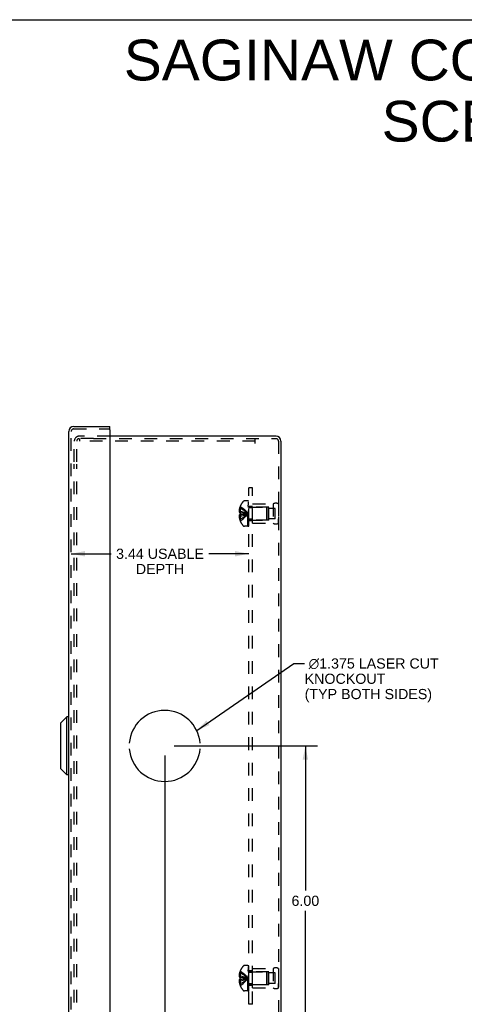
# Model space of a CAD drawing. Header units: inches. Extents: x 0 to 44.7, y 0 to 28.9.
# Tile 15 of 16: x 22.4 to 31, y 9.9 to 28.9. Entities that reach past the tile are written whole.
import ezdxf

# ---------------------------------------------------------------- set-up
doc = ezdxf.new("R2010")
doc.units = ezdxf.units.IN
doc.header["$LTSCALE"] = 2.460526
doc.header["$MEASUREMENT"] = 0
doc.linetypes.add('HIDDEN', pattern=[0.2, 0.1, -0.1])
doc.layers.get('0').update_dxf_attribs({"linetype": 'CONTINUOUS'})
for name, color, linetype in [('DEFAULT_2', 8, 'HIDDEN'), ('DIMENSIONS', 7, 'CONTINUOUS'), ('DOOR_ASSEMBLY', 7, 'CONTINUOUS'), ('OPEN', 7, 'CONTINUOUS'), ('SUBPANEL', 7, 'CONTINUOUS')]:
    doc.layers.add(name, color=color, linetype=linetype)
doc.styles.get("Standard").update_dxf_attribs({"font": 'arial.ttf'})
doc.dimstyles.new('DIMSTYLE_1', dxfattribs={"dimtxt": 0.197368, "dimasz": 0.263158, "dimexe": 0.09, "dimexo": 0.07, "dimgap": 0.0375, "dimtad": 0, "dimtih": 1, "dimtoh": 1, "dimzin": 4, "dimdsep": 46, "dimtxsty": 'Standard', "dimblk": '_FILLED', "dimblk1": '_FILLED', "dimblk2": '_FILLED', "dimcen": 0.09, "dimadec": 3, "dimazin": 1, "dimtfac": 1, "dimtdec": 3, "dimtofl": 0, "dimtmove": 0, "dimatfit": 3, "dimldrblk": '_FILLED', "dimfxl": 0, "dimtolj": 1, "dimtzin": 4, "dimarcsym": 0})
doc.dimstyles.get("Standard").update_dxf_attribs({"dimtxt": 0.223684, "dimasz": 0.263158, "dimexe": 0.09, "dimexo": 0.07, "dimgap": 0.09, "dimtad": 0, "dimtih": 1, "dimtoh": 1, "dimdec": 3, "dimzin": 4, "dimdsep": 46, "dimtxsty": 'Standard', "dimblk": '_FILLED', "dimblk1": '_FILLED', "dimblk2": '_FILLED', "dimcen": 0.09, "dimadec": 3, "dimazin": 1, "dimtp": 0.001, "dimtm": 0.001, "dimtfac": 1, "dimtdec": 3, "dimtofl": 0, "dimtmove": 0, "dimatfit": 3, "dimldrblk": '_FILLED', "dimfxl": 0, "dimtolj": 1, "dimtzin": 4, "dimarcsym": 0})

# ---------------------------------------------------------------- blocks, each defined once
blk = doc.blocks.new('_FILLED')
at = {"color": 0, "linetype": 'ByBlock'}
blk.add_solid([(0, 0), (-1, 0.2), (-1, -0.2)], dxfattribs=at)
blk = doc.blocks.new('*D15')
at = {"layer": 'DIMENSIONS', "color": 2, "linetype": 'Continuous'}
for p, q in [((23.366, 18.602), (24.136, 18.602)), ((26.802, 18.602), (26.032, 18.602))]:
    blk.add_line(p, q, dxfattribs=at)
at = {"layer": 'DIMENSIONS', "color": 2, "linetype": 'Continuous', "xscale": 0.2631578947, "yscale": 0.2631578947, "zscale": 0.2631578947, "rotation": 180}
blk.add_blockref('_FILLED', (23.366, 18.602), dxfattribs=at)
at = {"layer": 'DIMENSIONS', "color": 2, "linetype": 'Continuous', "xscale": 0.2631578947, "yscale": 0.2631578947, "zscale": 0.2631578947}
blk.add_blockref('_FILLED', (26.802, 18.602), dxfattribs=at)
at = {"layer": 'DIMENSIONS', "color": 2, "linetype": 'Continuous', "insert": (25.084, 18.701), "char_height": 0.19737, "width": 1.69854, "attachment_point": 2, "line_spacing_factor": 0.9}
blk.add_mtext('3.44 USABLE\\PDEPTH', dxfattribs=at)
blk = doc.blocks.new('*D20')
at = {"layer": 'DIMENSIONS', "color": 2, "linetype": 'Continuous'}
for p, q in [((25.36, 14.88), (28.134, 14.88)), ((27.898, 14.88), (27.898, 12.078)), ((27.898, 8.88), (27.898, 11.683)), ((27.515, 8.88), (28.134, 8.88))]:
    blk.add_line(p, q, dxfattribs=at)
at = {"layer": 'DIMENSIONS', "color": 2, "linetype": 'Continuous', "xscale": 0.2631578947, "yscale": 0.2631578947, "zscale": 0.2631578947}
for p, rotation in [((27.898, 14.88), 90), ((27.898, 8.88), 270)]:
    blk.add_blockref('_FILLED', p, dxfattribs=dict(at, rotation=rotation))
at = {"layer": 'DIMENSIONS', "color": 2, "linetype": 'Continuous', "insert": (27.898, 11.979), "char_height": 0.1974, "width": 0.53634, "attachment_point": 2, "line_spacing_factor": 0.9}
blk.add_mtext('6.00', dxfattribs=at)
blk = doc.blocks.new('*D21')
at = {"layer": 'DIMENSIONS', "color": 2, "linetype": 'Continuous'}
for p, q in [((25.175, 14.696), (25.175, 8.29)), ((27.425, 8.791), (27.425, 8.29)), ((25.175, 8.527), (25.933, 8.527)), ((27.425, 8.527), (26.667, 8.527))]:
    blk.add_line(p, q, dxfattribs=at)
at = {"layer": 'DIMENSIONS', "color": 2, "linetype": 'Continuous', "xscale": 0.2631578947, "yscale": 0.2631578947, "zscale": 0.2631578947, "rotation": 180}
blk.add_blockref('_FILLED', (25.175, 8.527), dxfattribs=at)
at = {"layer": 'DIMENSIONS', "color": 2, "linetype": 'Continuous', "xscale": 0.2631578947, "yscale": 0.2631578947, "zscale": 0.2631578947}
blk.add_blockref('_FILLED', (27.425, 8.527), dxfattribs=at)
at = {"layer": 'DIMENSIONS', "color": 2, "linetype": 'Continuous', "insert": (26.3, 8.626), "char_height": 0.1974, "width": 0.53634, "attachment_point": 2, "line_spacing_factor": 0.9}
blk.add_mtext('2.25', dxfattribs=at)

msp = doc.modelspace()

# ---------------------------------------------------------------- linework, layer by layer
at = {"color": 7, "linetype": 'Continuous'}
msp.add_line((0, 28.947), (44.737, 28.947), dxfattribs=at)
at = {"color": 3, "linetype": 'Continuous'}
for p, q in [((27.331, 20.88), (24.116, 20.88)), ((27.425, 20.785), (27.425, 8.975))]:
    msp.add_line(p, q, dxfattribs=at)
msp.add_arc((27.331, 20.785), 0.0948, 0, 90, dxfattribs=at)
at = {"layer": 'DEFAULT_2', "color": 8, "linetype": 'HIDDEN'}
for p, q in [((24.116, 20.88), (23.52, 20.88)), ((23.799, 20.832), (23.52, 20.832)), ((23.524, 20.832), (23.524, 20.784)), ((23.799, 20.832), (27.331, 20.832)), ((26.925, 20.737), (26.925, 20.832)), ((23.425, 20.38), (23.425, 20.785)), ((23.473, 20.38), (23.473, 20.785)), ((26.925, 20.784), (23.524, 20.784)), ((27.377, 20.785), (27.377, 8.975)), ((23.425, 9.42), (23.425, 20.34)), ((23.473, 9.42), (23.473, 20.34)), ((26.636, 19.485), (26.623, 19.485)), ((26.636, 19.52), (26.637, 19.521)), ((26.637, 19.521), (26.636, 19.521)), ((26.636, 19.52), (26.636, 19.398)), ((26.782, 19.626), (26.721, 19.626)), ((26.782, 19.134), (26.782, 19.626)), ((26.787, 19.134), (26.787, 19.623)), ((26.802, 19.623), (26.787, 19.623)), ((26.802, 19.588), (26.787, 19.588)), ((26.802, 19.581), (26.787, 19.581)), ((26.802, 19.559), (26.787, 19.559)), ((26.802, 19.519), (26.787, 19.519)), ((26.802, 19.504), (26.787, 19.504)), ((26.802, 19.134), (26.802, 19.623)), ((26.82, 19.504), (27.147, 19.504)), ((26.877, 19.192), (26.877, 19.568)), ((26.877, 19.568), (27.277, 19.568)), ((27.189, 19.505), (26.877, 19.505)), ((27.147, 19.504), (27.147, 19.256)), ((27.157, 19.494), (27.147, 19.504)), ((27.157, 19.266), (27.157, 19.494)), ((27.189, 19.255), (27.189, 19.505)), ((27.314, 19.482), (27.189, 19.482)), ((27.277, 19.568), (27.277, 19.192)), ((27.314, 19.279), (27.314, 19.482)), ((27.377, 19.568), (27.377, 19.48)), ((27.377, 19.568), (27.377, 19.192)), ((26.636, 19.43), (26.614, 19.43)), ((26.636, 19.331), (26.614, 19.331)), ((26.636, 19.398), (26.623, 19.398)), ((26.636, 19.362), (26.623, 19.362)), ((26.636, 19.276), (26.623, 19.276)), ((26.637, 19.398), (26.636, 19.398)), ((26.636, 19.398), (26.665, 19.396)), ((26.636, 19.362), (26.636, 19.241)), ((26.637, 19.362), (26.636, 19.362)), ((26.665, 19.396), (26.694, 19.393)), ((26.773, 19.377), (26.797, 19.38)), ((26.773, 19.377), (26.797, 19.38)), ((26.802, 19.427), (26.787, 19.427)), ((26.802, 19.426), (26.787, 19.426)), ((26.802, 19.293), (26.787, 19.293)), ((26.802, 19.286), (26.787, 19.286)), ((27.157, 19.266), (27.147, 19.256)), ((27.314, 19.279), (27.189, 19.279)), ((27.377, 19.192), (27.377, 19.28)), ((26.636, 19.241), (26.637, 19.24)), ((26.637, 19.24), (26.636, 19.24)), ((26.782, 19.134), (26.721, 19.134)), ((26.802, 19.225), (26.787, 19.225)), ((26.802, 19.204), (26.787, 19.204)), ((26.802, 19.186), (26.787, 19.186)), ((26.802, 19.15), (26.787, 19.15)), ((26.787, 19.134), (26.802, 19.134)), ((26.82, 19.256), (27.147, 19.256)), ((27.189, 19.255), (26.877, 19.255)), ((26.877, 19.192), (27.277, 19.192)), ((26.637, 10.521), (26.636, 10.521)), ((26.637, 10.521), (26.636, 10.52)), ((26.636, 10.52), (26.636, 10.398)), ((26.782, 10.626), (26.721, 10.626)), ((26.782, 10.134), (26.782, 10.626)), ((26.802, 10.623), (26.787, 10.623)), ((26.787, 10.134), (26.787, 10.623)), ((26.802, 10.588), (26.787, 10.588)), ((26.802, 10.581), (26.787, 10.581)), ((26.802, 10.559), (26.787, 10.559)), ((26.802, 10.519), (26.787, 10.519)), ((26.802, 10.504), (26.787, 10.504)), ((26.802, 10.134), (26.802, 10.623)), ((26.82, 10.504), (27.147, 10.504)), ((26.877, 10.568), (27.277, 10.568)), ((26.877, 10.192), (26.877, 10.568)), ((27.189, 10.505), (26.877, 10.505)), ((27.157, 10.494), (27.147, 10.504)), ((27.147, 10.504), (27.147, 10.256)), ((27.157, 10.266), (27.157, 10.494)), ((27.189, 10.255), (27.189, 10.505)), ((27.277, 10.568), (27.277, 10.192)), ((27.377, 10.568), (27.377, 10.48)), ((27.377, 10.568), (27.377, 10.192)), ((26.636, 10.43), (26.614, 10.43)), ((26.636, 10.331), (26.614, 10.331)), ((26.636, 10.485), (26.623, 10.485)), ((26.636, 10.398), (26.623, 10.398)), ((26.636, 10.362), (26.623, 10.362)), ((26.637, 10.398), (26.636, 10.398)), ((26.636, 10.398), (26.665, 10.396)), ((26.637, 10.362), (26.636, 10.362)), ((26.636, 10.362), (26.636, 10.241)), ((26.665, 10.396), (26.694, 10.393)), ((26.773, 10.377), (26.797, 10.38)), ((26.802, 10.427), (26.787, 10.427)), ((26.802, 10.426), (26.787, 10.426)), ((27.314, 10.482), (27.189, 10.482)), ((27.314, 10.279), (27.314, 10.482)), ((26.636, 10.276), (26.623, 10.276)), ((26.636, 10.241), (26.637, 10.24)), ((26.637, 10.24), (26.636, 10.24)), ((26.782, 10.134), (26.721, 10.134)), ((26.802, 10.293), (26.787, 10.293)), ((26.802, 10.286), (26.787, 10.286)), ((26.802, 10.225), (26.787, 10.225)), ((26.802, 10.204), (26.787, 10.204)), ((26.802, 10.186), (26.787, 10.186)), ((26.802, 10.15), (26.787, 10.15)), ((26.787, 10.134), (26.802, 10.134)), ((26.82, 10.256), (27.147, 10.256)), ((27.189, 10.255), (26.877, 10.255)), ((26.877, 10.192), (27.277, 10.192)), ((27.157, 10.266), (27.147, 10.256)), ((27.314, 10.279), (27.189, 10.279)), ((27.377, 10.192), (27.377, 10.28))]:
    msp.add_line(p, q, dxfattribs=at)
for points in [[(26.623, 19.485), (26.622, 19.478), (26.62, 19.471), (26.619, 19.464), (26.617, 19.457), (26.616, 19.45), (26.615, 19.443), (26.615, 19.437), (26.614, 19.43)], [(26.636, 19.485), (26.665, 19.47), (26.693, 19.454), (26.721, 19.438), (26.747, 19.42), (26.773, 19.4), (26.797, 19.38)], [(26.637, 19.521), (26.665, 19.501), (26.694, 19.48), (26.721, 19.457), (26.747, 19.433), (26.773, 19.407), (26.797, 19.38)], [(26.614, 19.43), (26.615, 19.427), (26.615, 19.424), (26.616, 19.421), (26.616, 19.418), (26.617, 19.415), (26.618, 19.412), (26.619, 19.409), (26.62, 19.405), (26.622, 19.402), (26.623, 19.398)], [(26.623, 19.362), (26.622, 19.359), (26.62, 19.355), (26.619, 19.352), (26.618, 19.349), (26.617, 19.346), (26.616, 19.343), (26.616, 19.34), (26.615, 19.337), (26.615, 19.334), (26.614, 19.331)], [(26.614, 19.331), (26.615, 19.324), (26.615, 19.317), (26.616, 19.31), (26.617, 19.303), (26.619, 19.297), (26.62, 19.29), (26.622, 19.283), (26.623, 19.276)], [(26.636, 19.43), (26.665, 19.423), (26.693, 19.415), (26.721, 19.407), (26.747, 19.399), (26.773, 19.39), (26.797, 19.38)], [(26.637, 19.398), (26.636, 19.395), (26.636, 19.392), (26.636, 19.389), (26.636, 19.386), (26.636, 19.383), (26.636, 19.38)], [(26.636, 19.386), (26.636, 19.389), (26.636, 19.392)], [(26.636, 19.276), (26.665, 19.29), (26.693, 19.306), (26.721, 19.323), (26.747, 19.341), (26.773, 19.36), (26.797, 19.38)], [(26.636, 19.38), (26.636, 19.377), (26.636, 19.374), (26.636, 19.371), (26.636, 19.368), (26.636, 19.365), (26.637, 19.362)], [(26.636, 19.331), (26.665, 19.338), (26.693, 19.345), (26.721, 19.353), (26.747, 19.362), (26.773, 19.371), (26.797, 19.38)], [(26.636, 19.362), (26.665, 19.365), (26.693, 19.368), (26.721, 19.37), (26.747, 19.374), (26.773, 19.377)], [(26.636, 19.368), (26.636, 19.371), (26.636, 19.374)], [(26.637, 19.24), (26.665, 19.26), (26.694, 19.281), (26.721, 19.303), (26.747, 19.328), (26.773, 19.353), (26.797, 19.38)], [(26.637, 19.362), (26.665, 19.365), (26.694, 19.368), (26.721, 19.37), (26.747, 19.374)], [(26.693, 19.393), (26.721, 19.39), (26.747, 19.387), (26.773, 19.384)], [(26.721, 19.39), (26.747, 19.387), (26.773, 19.384), (26.797, 19.38)], [(26.637, 10.521), (26.665, 10.501), (26.694, 10.48), (26.721, 10.457), (26.747, 10.433), (26.773, 10.407), (26.797, 10.38)], [(26.623, 10.485), (26.622, 10.478), (26.62, 10.471), (26.619, 10.464), (26.617, 10.457), (26.616, 10.45), (26.615, 10.443), (26.615, 10.437), (26.614, 10.43)], [(26.614, 10.43), (26.615, 10.427), (26.615, 10.424), (26.616, 10.421), (26.616, 10.418), (26.617, 10.415), (26.618, 10.412), (26.619, 10.409), (26.62, 10.405), (26.622, 10.402), (26.623, 10.398)], [(26.623, 10.362), (26.622, 10.359), (26.62, 10.355), (26.619, 10.352), (26.618, 10.349), (26.617, 10.346), (26.616, 10.343), (26.616, 10.34), (26.615, 10.337), (26.615, 10.334), (26.614, 10.331)], [(26.614, 10.331), (26.615, 10.324), (26.615, 10.317), (26.616, 10.31), (26.617, 10.303), (26.619, 10.297), (26.62, 10.29), (26.622, 10.283), (26.623, 10.276)], [(26.636, 10.485), (26.665, 10.47), (26.693, 10.454), (26.721, 10.438), (26.747, 10.42), (26.773, 10.4), (26.797, 10.38)], [(26.636, 10.43), (26.665, 10.423), (26.693, 10.415), (26.721, 10.407), (26.747, 10.399), (26.773, 10.39), (26.797, 10.38)], [(26.636, 10.38), (26.636, 10.383), (26.636, 10.386), (26.636, 10.389), (26.636, 10.392), (26.636, 10.395), (26.637, 10.398)], [(26.636, 10.392), (26.636, 10.389), (26.636, 10.386)], [(26.636, 10.331), (26.665, 10.338), (26.693, 10.345), (26.721, 10.353), (26.747, 10.362), (26.773, 10.371), (26.797, 10.38)], [(26.637, 10.362), (26.636, 10.365), (26.636, 10.368), (26.636, 10.371), (26.636, 10.374), (26.636, 10.377), (26.636, 10.38)], [(26.636, 10.276), (26.665, 10.29), (26.693, 10.306), (26.721, 10.323), (26.747, 10.341), (26.773, 10.36), (26.797, 10.38)], [(26.636, 10.362), (26.665, 10.365), (26.693, 10.368), (26.721, 10.37), (26.747, 10.374), (26.773, 10.377)], [(26.636, 10.374), (26.636, 10.371), (26.636, 10.368)], [(26.637, 10.24), (26.665, 10.26), (26.694, 10.281), (26.721, 10.303), (26.747, 10.328), (26.773, 10.353), (26.797, 10.38)], [(26.637, 10.362), (26.665, 10.365), (26.694, 10.368), (26.721, 10.37), (26.747, 10.374)], [(26.693, 10.393), (26.721, 10.39), (26.747, 10.387), (26.773, 10.384), (26.797, 10.38)], [(26.721, 10.39), (26.747, 10.387), (26.773, 10.384), (26.797, 10.38)]]:
    msp.add_lwpolyline(points, dxfattribs=at)
for centre, radius, start, end in [((23.52, 20.785), 0.0948, 90, 180), ((23.52, 20.785), 0.0468, 90, 180), ((27.331, 20.785), 0.0468, 0, 90), ((26.964, 19.38), 0.357, 156.9983, 162.9593), ((26.964, 19.38), 0.357, 139.0666, 156.8097), ((26.721, 19.591), 0.035, 90, 139.0666), ((26.82, 19.541), 0.0372, 180, 210.0497), ((26.82, 19.541), 0.0372, 242.4601, 270), ((27.327, 19.482), 0.1, 60.0508, 119.9492), ((26.964, 19.38), 0.357, 197.0407, 203.0017), ((26.964, 19.38), 0.357, 203.1903, 220.9334), ((26.721, 19.169), 0.035, 220.9334, 270), ((26.82, 19.219), 0.0372, 149.9503, 180), ((26.82, 19.219), 0.0372, 90, 117.5399), ((27.327, 19.279), 0.1, 240.0508, 299.9492), ((26.964, 10.38), 0.357, 156.9983, 162.9593), ((26.964, 10.38), 0.357, 139.0666, 156.8097), ((26.721, 10.591), 0.035, 90, 139.0666), ((26.82, 10.541), 0.0372, 180, 210.0497), ((26.82, 10.541), 0.0372, 242.4601, 270), ((27.327, 10.482), 0.1, 60.0508, 119.9492), ((26.964, 10.38), 0.357, 197.0407, 203.0017), ((26.964, 10.38), 0.357, 203.1903, 220.9334), ((26.721, 10.169), 0.035, 220.9334, 270), ((26.82, 10.219), 0.0372, 149.9503, 180), ((26.82, 10.219), 0.0372, 90, 117.5399), ((27.327, 10.279), 0.1, 240.0508, 299.9492)]:
    msp.add_arc(centre, radius, start, end, dxfattribs=at)
at = {"layer": 'DOOR_ASSEMBLY', "color": 3, "linetype": 'Continuous'}
for p, q in [((23.413, 21.068), (24.116, 21.068)), ((24.116, 21.005), (24.116, 8.756)), ((23.318, 8.788), (23.318, 20.973))]:
    msp.add_line(p, q, dxfattribs=at)
at = {"layer": 'DOOR_ASSEMBLY', "color": 8, "linetype": 'HIDDEN'}
for p, q in [((23.413, 21.02), (24.101, 21.02)), ((23.366, 8.788), (23.366, 20.973))]:
    msp.add_line(p, q, dxfattribs=at)
at = {"layer": 'DOOR_ASSEMBLY', "color": 7, "linetype": 'Continuous'}
for p, q in [((24.116, 21.02), (24.101, 21.02)), ((24.116, 21.02), (24.116, 21.068)), ((23.162, 15.325), (23.28, 15.443)), ((23.162, 14.436), (23.162, 15.325)), ((23.28, 14.318), (23.28, 15.443)), ((23.318, 15.443), (23.28, 15.443)), ((23.162, 14.436), (23.28, 14.318)), ((23.318, 14.318), (23.28, 14.318))]:
    msp.add_line(p, q, dxfattribs=at)
at = {"layer": 'DOOR_ASSEMBLY', "color": 3, "linetype": 'Continuous'}
for centre, radius, start, end in [((23.413, 20.973), 0.0948, 90, 180), ((24.101, 21.005), 0.015, 0, 90)]:
    msp.add_arc(centre, radius, start, end, dxfattribs=at)
at = {"layer": 'DOOR_ASSEMBLY', "color": 8, "linetype": 'HIDDEN'}
msp.add_arc((23.413, 20.973), 0.0468, 90, 180, dxfattribs=at)
at = {"layer": 'OPEN', "color": 40, "linetype": 'Continuous'}
for start, end in [(4.5886, 175.4114), (184.5886, 355.4114)]:
    msp.add_arc((25.175, 14.88), 0.688, start, end, dxfattribs=at)
at = {"layer": 'SUBPANEL', "color": 8, "linetype": 'HIDDEN'}
for p, q in [((26.802, 9.88), (26.802, 19.88)), ((26.877, 19.88), (26.802, 19.88)), ((26.877, 9.88), (26.877, 19.88)), ((26.877, 19.521), (26.802, 19.521)), ((26.877, 19.489), (26.802, 19.489)), ((26.877, 19.271), (26.802, 19.271)), ((26.877, 19.24), (26.802, 19.24)), ((26.877, 10.521), (26.802, 10.521)), ((26.877, 10.489), (26.802, 10.489)), ((26.877, 10.271), (26.802, 10.271)), ((26.877, 10.24), (26.802, 10.24)), ((26.877, 9.88), (26.802, 9.88))]:
    msp.add_line(p, q, dxfattribs=at)

# ---------------------------------------------------------------- texts
at = {"layer": 'DIMENSIONS', "color": 2, "linetype": 'Continuous', "line_spacing_factor": 0.9}
for s, insert, char_height, width, attachment_point in [('SAGINAW CONTROL & ENGINEERING\\PSCE-12N1004NKLP', (34.37, 28.561), 0.78947, 19.93935, 2), (' \\fgdt;{\\fgdt;n}\\fArial;1.375 LASER CUT\\PKNOCKOUT\\P(TYP BOTH SIDES)', (27.884, 16.576), 0.19737, 2.64992, 1)]:
    msp.add_mtext(s, dxfattribs=dict(at, insert=insert, char_height=char_height, width=width, attachment_point=attachment_point))

# ---------------------------------------------------------------- dimensions: what is measured, and where the dimension line sits
at = {"layer": 'DIMENSIONS', "color": 2, "linetype": 'Continuous'}
dim = msp.add_linear_dim(base=(23.366, 18.602), p1=(26.802, 19.63), p2=(23.366, 21.02), angle=180, text='<> USABLE\\PDEPTH', dimstyle='DIMSTYLE_1', dxfattribs=at)
dim.commit()
dim.dimension.update_dxf_attribs({"geometry": '*D15', "text_midpoint": (25.084, 18.454), "dimtype": 160})
for base, p1, p2, angle, picture, middle in [((27.898, 14.88), (27.445, 8.88), (25.29, 14.88), 90, '*D20', (27.896, 11.879)), ((25.175, 8.527), (27.425, 8.861), (25.175, 14.766), 180, '*D21', (26.299, 8.526))]:
    dim = msp.add_linear_dim(base=base, p1=p1, p2=p2, angle=angle, dimstyle='DIMSTYLE_1', dxfattribs=at)
    dim.commit()
    dim.dimension.update_dxf_attribs({"geometry": picture, "text_midpoint": middle, "dimtype": 160})

# ---------------------------------------------------------------- leaders
at = {"layer": 'DIMENSIONS', "color": 2, "linetype": 'Continuous', "annotation_type": 0, "has_hookline": 1, "hookline_direction": 1, "text_width": 2.538}
msp.add_leader([(25.795, 15.178), (27.675, 16.477), (27.884, 16.477)], dimstyle='Standard', override={"dimtad": 0}, dxfattribs=at)

doc.saveas('drawing.dxf')
